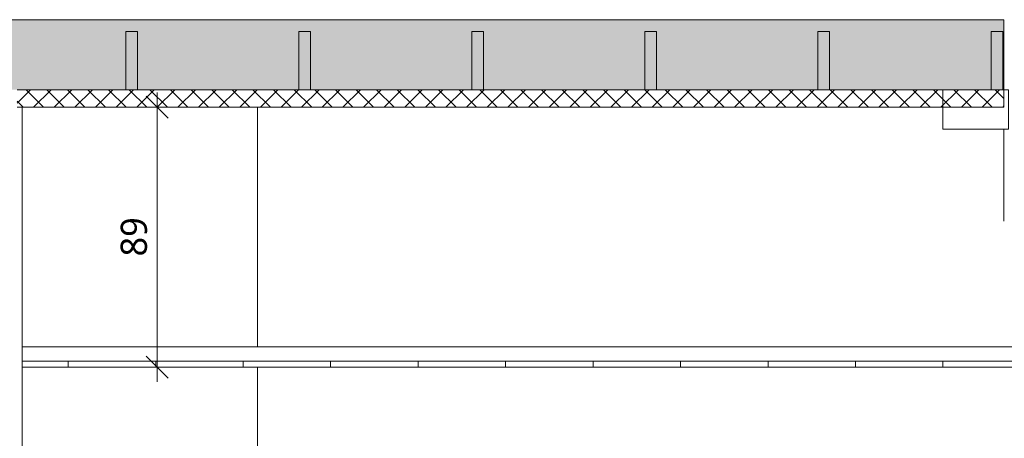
# Model space of a CAD drawing. Header units: millimetres. Extents: x -21851 to 219842, y -3161 to 6433.
# Tile 40 of 81: x 120247 to 123624, y 2156 to 3591. Entities that reach past the tile are written whole.
import ezdxf

# ---------------------------------------------------------------- set-up
doc = ezdxf.new("R2010")
doc.units = ezdxf.units.MM
for name, color, linetype, lineweight in [('A-ANNO-DIMS', 211, 'Continuous', 9), ('A-ANNO-DIMS-50', 211, 'Continuous', 9), ('A-CLNG', 13, 'Continuous', 13), ('A-CLNG-FNSH', 13, 'Continuous', 13), ('A-CLNG-PATT', 13, 'Continuous', 13), ('A-WALL', 113, 'Continuous', 13), ('A-WALL-FNSH', 113, 'Continuous', 13), ('I-WALL', 2, 'Continuous', 13), ('S-BEAM', 12, 'Continuous', 13)]:
    doc.layers.add(name, color=color, linetype=linetype, lineweight=lineweight)
doc.styles.add('Trebuchet MS', font='trebuc.ttf', dxfattribs={"height": 90})
doc.dimstyles.new('Cotes100e_Intérieur', dxfattribs={"dimscale": 304.8, "dimtxt": 92.785582, "dimasz": 0.246063, "dimexe": 0.164042, "dimexo": 0.0625, "dimgap": 0.032808, "dimtad": 1, "dimdec": 0, "dimlfac": 0.1, "dimzin": 0, "dimdsep": 46, "dimtxsty": 'Trebuchet MS', "dimblk1": 'OBLIQUE', "dimblk2": 'OBLIQUE', "dimsah": 1, "dimcen": 0.09, "dimdle": 0.164042, "dimazin": 0, "dimtfac": 1, "dimtdec": 4, "dimtix": 1, "dimtmove": 0, "dimatfit": 3, "dimfxl": 0.164042, "dimfxlon": 1, "dimtvp": 1, "dimtolj": 1, "dimtzin": 0, "dimarcsym": 2})

# ---------------------------------------------------------------- blocks, each defined once
blk = doc.blocks.new('Family - IfcBeam - FP-251764-COUPE KK_50')
at = {"layer": 'S-BEAM', "color": 10, "lineweight": 18}
for p, q in [((-3212.3, 3551.5), (-3228.3, 3551.5)), ((-3228.3, 3551.5), (-3228.3, 3431.6)), ((-3188.3, 3551.5), (-3212.3, 3551.5)), ((-3188.3, 3471.4), (-3188.3, 3551.5)), ((-3188.3, 3351.5), (-3188.3, 3471.4)), ((-3228.3, 3431.6), (-3228.3, 3351.5)), ((-3228.3, 3351.5), (-3204.3, 3351.5)), ((-3204.3, 3351.5), (-3188.3, 3351.5))]:
    blk.add_line(p, q, dxfattribs=at)
blk = doc.blocks.new('Family - IfcBeam - CVT-251774-COUPE KK_50')
at = {"layer": 'S-BEAM', "color": 10, "lineweight": 18}
for p, q in [((-2116.4, 3351.5), (-2206.5, 3351.5)), ((-2206.5, 3351.5), (-2206.5, 3270.6)), ((-1981.5, 3351.5), (-2116.4, 3351.5)), ((-1981.5, 3297.4), (-1981.5, 3351.5)), ((-1981.5, 3216.5), (-1981.5, 3297.4)), ((-2206.5, 3270.6), (-2206.5, 3216.5)), ((-2206.5, 3216.5), (-2071.6, 3216.5)), ((-2071.6, 3216.5), (-1981.5, 3216.5))]:
    blk.add_line(p, q, dxfattribs=at)
blk = doc.blocks.new('Family - IfcBeam - FP-251848-COUPE KK_50')
at = {"layer": 'S-BEAM', "color": 10, "lineweight": 18}
for p, q in [((-4399.1, 3551.5), (-4415.1, 3551.5)), ((-4415.1, 3551.5), (-4415.1, 3431.6)), ((-4375.1, 3551.5), (-4399.1, 3551.5)), ((-4375.1, 3471.4), (-4375.1, 3551.5)), ((-4375.1, 3351.5), (-4375.1, 3471.4)), ((-4415.1, 3431.6), (-4415.1, 3351.5)), ((-4415.1, 3351.5), (-4391.1, 3351.5)), ((-4391.1, 3351.5), (-4375.1, 3351.5))]:
    blk.add_line(p, q, dxfattribs=at)
blk = doc.blocks.new('Family - IfcBeam - FP-251978-COUPE KK_50')
at = {"layer": 'S-BEAM', "color": 10, "lineweight": 18}
for p, q in [((-4992.5, 3551.5), (-5008.5, 3551.5)), ((-5008.5, 3551.5), (-5008.5, 3431.6)), ((-4968.5, 3551.5), (-4992.5, 3551.5)), ((-4968.5, 3471.4), (-4968.5, 3551.5)), ((-4968.5, 3351.5), (-4968.5, 3471.4)), ((-5008.5, 3431.6), (-5008.5, 3351.5)), ((-5008.5, 3351.5), (-4984.5, 3351.5)), ((-4984.5, 3351.5), (-4968.5, 3351.5))]:
    blk.add_line(p, q, dxfattribs=at)
blk = doc.blocks.new('Family - IfcBeam - FP-252194-COUPE KK_50')
at = {"layer": 'S-BEAM', "color": 10, "lineweight": 18}
for p, q in [((-3805.7, 3551.5), (-3821.7, 3551.5)), ((-3821.7, 3551.5), (-3821.7, 3431.6)), ((-3781.7, 3551.5), (-3805.7, 3551.5)), ((-3781.7, 3471.4), (-3781.7, 3551.5)), ((-3781.7, 3351.5), (-3781.7, 3471.4)), ((-3821.7, 3431.6), (-3821.7, 3351.5)), ((-3821.7, 3351.5), (-3797.7, 3351.5)), ((-3797.7, 3351.5), (-3781.7, 3351.5))]:
    blk.add_line(p, q, dxfattribs=at)
blk = doc.blocks.new('Family - IfcBeam - FP-252522-COUPE KK_50')
at = {"layer": 'S-BEAM', "color": 10, "lineweight": 18}
for p, q in [((-2025.5, 3551.5), (-2041.5, 3551.5)), ((-2041.5, 3551.5), (-2041.5, 3431.6)), ((-2001.5, 3551.5), (-2025.5, 3551.5)), ((-2001.5, 3471.4), (-2001.5, 3551.5)), ((-2001.5, 3351.5), (-2001.5, 3471.4)), ((-2041.5, 3431.6), (-2041.5, 3351.5)), ((-2041.5, 3351.5), (-2017.5, 3351.5)), ((-2017.5, 3351.5), (-2001.5, 3351.5))]:
    blk.add_line(p, q, dxfattribs=at)
blk = doc.blocks.new('Family - IfcBeam - FP-252656-COUPE KK_50')
at = {"layer": 'S-BEAM', "color": 10, "lineweight": 18}
for p, q in [((-2618.9, 3551.5), (-2634.9, 3551.5)), ((-2634.9, 3551.5), (-2634.9, 3431.6)), ((-2594.9, 3551.5), (-2618.9, 3551.5)), ((-2594.9, 3471.4), (-2594.9, 3551.5)), ((-2594.9, 3351.5), (-2594.9, 3471.4)), ((-2634.9, 3431.6), (-2634.9, 3351.5)), ((-2634.9, 3351.5), (-2610.9, 3351.5)), ((-2610.9, 3351.5), (-2594.9, 3351.5))]:
    blk.add_line(p, q, dxfattribs=at)
blk = doc.blocks.new('GROUPE SCOLAIRE ST JULIEN - PRO - Ind A_importrevit_ifc-3-COUPE KK_50')
at = {"layer": 'S-BEAM', "color": 10, "lineweight": 18}
for name in ['Family - IfcBeam - FP-251978-COUPE KK_50', 'Family - IfcBeam - FP-251848-COUPE KK_50', 'Family - IfcBeam - FP-252194-COUPE KK_50', 'Family - IfcBeam - FP-251764-COUPE KK_50', 'Family - IfcBeam - FP-252656-COUPE KK_50', 'Family - IfcBeam - FP-252522-COUPE KK_50', 'Family - IfcBeam - CVT-251774-COUPE KK_50']:
    blk.add_blockref(name, (0, 0), dxfattribs=at)
blk = doc.blocks.new('DIMBLOCK19-COUPE KK_50')
at = {"layer": 'A-ANNO-DIMS-50'}
for p, q in [((120718.5, 3291.5), (120681, 3329)), ((120718.5, 2350), (120718.5, 3341.5)), ((120718.5, 3291.5), (120668.5, 3291.5)), ((120718.5, 3291.5), (120756, 3254)), ((120718.5, 3291.5), (120768.5, 3291.5)), ((120718.5, 2400), (120681, 2437.5)), ((120718.5, 2400), (120668.5, 2400)), ((120718.5, 2400), (120756, 2362.5)), ((120718.5, 2400), (120768.5, 2400))]:
    blk.add_line(p, q, dxfattribs=at)
at = {"layer": 'A-ANNO-DIMS-50', "color": 0, "insert": (120593.3, 2779.7), "char_height": 90, "width": 158.522, "attachment_point": 1, "rotation": 90, "line_spacing_factor": 1.048425, "style": 'Trebuchet MS'}
blk.add_mtext('89', dxfattribs=at)
blk = doc.blocks.new('_Oblique')
at = {"color": 0, "linetype": 'ByBlock', "lineweight": -2}
blk.add_line((-0.5, -0.5), (0.5, 0.5), dxfattribs=at)

msp = doc.modelspace()

# ---------------------------------------------------------------- hatches: boundary and pattern name
at = {"layer": 'A-CLNG-PATT'}
h = msp.add_hatch(dxfattribs=at)
h.set_pattern_fill('FP_73', color=30, angle=-135, style=0, pattern_type=2)
h.set_pattern_definition([(225, (136292.473, 3591.475), (-88.89959, -177.79988), [15.715, -110.008]), (225, (136259.135, 3513.69), (-88.89959, -177.79988), [15.715, -110.008]), (225, (136248.024, 3591.475), (-88.89959, -177.79988), [15.715, -110.008]), (225, (136214.686, 3513.69), (-88.89959, -177.79988), [15.715, -110.008]), (251.565, (136281.36, 3580.362), (-88.89985, -355.599625), [35.141, -245.986]), (251.565, (136270.248, 3547.024), (-88.89985, -355.599625), [35.141, -245.986]), (251.565, (136236.91, 3580.362), (-88.89985, -355.599625), [35.141, -245.986]), (251.565, (136225.798, 3547.024), (-88.89985, -355.599625), [35.141, -245.986]), (315, (136281.36, 3513.69), (-88.89959, 177.79988), [15.715, -110.008]), (315, (136248.024, 3591.475), (-88.89959, 177.79988), [15.715, -110.008]), (315, (136236.91, 3513.69), (-88.89959, 177.79988), [15.715, -110.008]), (315, (136203.574, 3591.475), (-88.89959, 177.79988), [15.715, -110.008]), (288.435, (136270.248, 3547.024), (-88.89985, 355.599625), [35.141, -245.986]), (288.435, (136259.136, 3580.362), (-88.89985, 355.599625), [35.141, -245.986]), (288.435, (136225.798, 3547.024), (-88.89985, 355.599625), [35.141, -245.986]), (288.435, (136214.686, 3580.362), (-88.89985, 355.599625), [35.141, -245.986])])
h.paths.add_polyline_path([(114093.7, 3351.5), (123622.2, 3351.5), (123622.2, 3591.5), (114093.7, 3591.5), (114093.7, 3393.1)])
h.paths.add_polyline_path([(158491.3, 3351.5), (158491.3, 3591.5), (150466.3, 3591.5), (150466.3, 3351.5), (158452.8, 3351.5)])
h = msp.add_hatch(dxfattribs=at)
h.set_pattern_fill('FP_72', color=30, angle=-135, style=0, pattern_type=2)
h.set_pattern_definition([(225, (136292.473, 3591.475), (35.35534, -35.35534), []), (315, (136292.473, 3591.475), (35.35534, 35.35534), [])])
h.paths.add_polyline_path([(114156.7, 3291.5), (120176, 3291.5), (120176, 3351.5), (114093.7, 3351.5), (114093.7, 3291.5), (114141.7, 3291.5)])
h.paths.add_polyline_path([(123622.2, 3291.5), (123622.2, 3351.5), (120238, 3351.5), (120238, 3291.5), (123597.1, 3291.5)])
h.paths.add_polyline_path([(158491.3, 3291.5), (158491.3, 3351.5), (150466.3, 3351.5), (150466.3, 3291.5), (158452.8, 3291.5)])
h = msp.add_hatch(dxfattribs=at)
h.set_pattern_fill('FP_93', color=30, style=0, pattern_type=2)
h.set_pattern_definition([(90, (131213.12, 3183.1), (-300, 2e-14), [])])
h.paths.add_polyline_path([(124287.3, 2400), (124921.1, 2400), (124921.1, 2420), (120256, 2420), (120256, 2400), (123827.1, 2400)])

# ---------------------------------------------------------------- linework, layer by layer
at = {"layer": 'A-CLNG', "color": 30}
for p, q in [((123622.2, 3591.5), (114093.7, 3591.5)), ((123622.2, 3291.5), (123622.2, 3591.5)), ((123622.2, 3351.5), (120238, 3351.5)), ((120256, 3291.5), (123622.2, 3291.5)), ((124921.1, 2470), (120256, 2470)), ((124921.1, 2420), (120256, 2420))]:
    msp.add_line(p, q, dxfattribs=at)
at = {"layer": 'A-CLNG-FNSH', "color": 30}
msp.add_line((120256, 2400), (124921.1, 2400), dxfattribs=at)
at = {"layer": 'A-WALL', "color": 30}
msp.add_line((120256, 3291.5), (120238, 3291.5), dxfattribs=at)
at = {"layer": 'A-WALL-FNSH', "color": 30}
msp.add_line((120256, 0), (120256, 3291.5), dxfattribs=at)
at = {"layer": 'I-WALL', "color": 30}
for p, q in [((121062.5, 2470), (121062.5, 3291.5)), ((123622.2, 2900), (123622.2, 3216.5)), ((121062.5, 0), (121062.5, 2400))]:
    msp.add_line(p, q, dxfattribs=at)

# ---------------------------------------------------------------- block references
at = {"color": 50, "lineweight": 5}
msp.add_blockref('GROUPE SCOLAIRE ST JULIEN - PRO - Ind A_importrevit_ifc-3-COUPE KK_50', (125619.6, 0), dxfattribs=at)

# ---------------------------------------------------------------- dimensions: what is measured, and where the dimension line sits
at = {"layer": 'A-ANNO-DIMS'}
dim = msp.add_linear_dim(base=(120718.5, 3291.5), p1=(120668.5, 2400), p2=(120668.5, 3291.5), angle=90, dimstyle='Cotes100e_Intérieur', override={"dimpost": '<>', "dimfxl": 891.47468}, dxfattribs=at)
dim.commit()
dim.dimension.update_dxf_attribs({"geometry": 'DIMBLOCK19-COUPE KK_50', "text_midpoint": (120662.5, 2845.7)})

doc.saveas('drawing.dxf')
